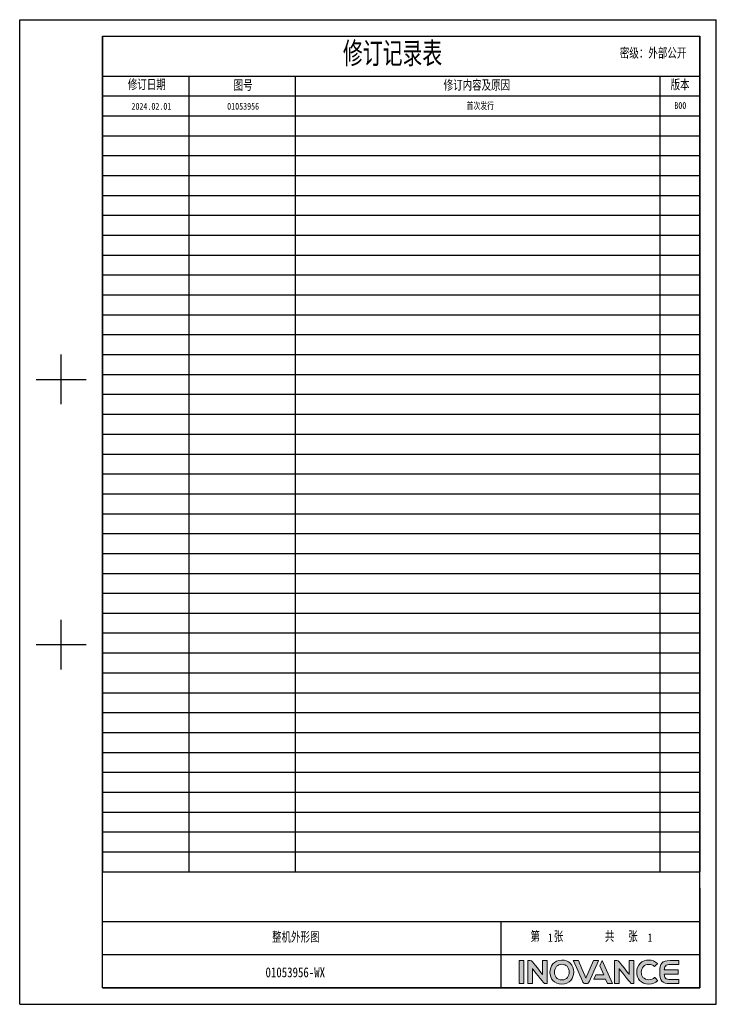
# Model space of a CAD drawing. Header units: millimetres. Extents: x -245 to 2192, y -983 to -162.
# Tile 2 of 49: x 383 to 963, y -983 to -162. Entities that reach past the tile are written whole.
import ezdxf
from ezdxf.enums import TextEntityAlignment as Align

# ---------------------------------------------------------------- set-up
doc = ezdxf.new("R2010")
doc.units = ezdxf.units.MM
doc.header["$LTSCALE"] = 30.734
doc.linetypes.add('DASHED', pattern=[0.2, 0.1, -0.1])
doc.layers.get('0').update_dxf_attribs({"linetype": 'CONTINUOUS'})
doc.layers.add('logo-蓝色', color=142, linetype='CONTINUOUS')
doc.layers.add('虚线', color=7, linetype='DASHED')
doc.styles.get("Standard").update_dxf_attribs({"font": 'txt', "width": 0.707})
doc.styles.add('仿宋体', font='STFANGSO.TTF', dxfattribs={"width": 0.8})

# ---------------------------------------------------------------- blocks, each defined once
blk = doc.blocks.new('1')
at = {"layer": 'logo-蓝色'}
h = blk.add_hatch(color=256, dxfattribs=at)
h.dxf.hatch_style = 1
edge = h.paths.add_edge_path()
edge.add_spline(control_points=[(5898.3, 153.2), (5898.3, 153.2), (5904.9, 153.2), (5904.9, 153.2), (5904.9, 153.2), (5904.9, 153.2), (5904.9, 186.6), (5904.9, 186.6), (5904.9, 186.6), (5904.9, 186.6), (5898.3, 186.6), (5898.3, 186.6), (5898.3, 186.6), (5898.3, 186.6), (5898.3, 153.2), (5898.3, 153.2)], knot_values=[0, 0, 0, 0, 0.25, 0.25, 0.25, 0.25, 0.5, 0.5, 0.5, 0.5, 0.75, 0.75, 0.75, 0.75, 1, 1, 1, 1], degree=3, periodic=1)
h = blk.add_hatch(color=256, dxfattribs=at)
h.dxf.hatch_style = 1
edge = h.paths.add_edge_path()
edge.add_spline(control_points=[(5932, 186.7), (5932, 186.7), (5932, 166.6), (5932, 166.6), (5932, 166.6), (5932, 166.6), (5917.3, 185.2), (5917.3, 185.2), (5917.3, 185.2), (5916.6, 186.1), (5915.6, 186.6), (5914.4, 186.6), (5914.4, 186.6), (5914.4, 186.6), (5910.8, 186.6), (5910.8, 186.6), (5910.8, 186.6), (5910.8, 186.6), (5910.8, 153.2), (5910.8, 153.2), (5910.8, 153.2), (5910.8, 153.2), (5917.4, 153.2), (5917.4, 153.2), (5917.4, 153.2), (5917.4, 153.2), (5917.4, 175.1), (5917.4, 175.1), (5917.4, 175.1), (5917.4, 175.1), (5934, 154.2), (5934, 154.2), (5934, 154.2), (5934.5, 153.6), (5935.2, 153.2), (5936, 153.2), (5936, 153.2), (5936, 153.2), (5938.7, 153.2), (5938.7, 153.2), (5938.7, 153.2), (5938.7, 153.2), (5938.7, 186.7), (5938.7, 186.7), (5938.7, 186.7), (5938.7, 186.7), (5932, 186.7), (5932, 186.7)], knot_values=[0, 0, 0, 0, 0.083333, 0.083333, 0.083333, 0.083333, 0.166667, 0.166667, 0.166667, 0.166667, 0.25, 0.25, 0.25, 0.25, 0.333333, 0.333333, 0.333333, 0.333333, 0.416667, 0.416667, 0.416667, 0.416667, 0.5, 0.5, 0.5, 0.5, 0.583333, 0.583333, 0.583333, 0.583333, 0.666667, 0.666667, 0.666667, 0.666667, 0.75, 0.75, 0.75, 0.75, 0.833333, 0.833333, 0.833333, 0.833333, 0.916667, 0.916667, 0.916667, 0.916667, 1, 1, 1, 1], degree=3, periodic=1)
h = blk.add_hatch(color=256, dxfattribs=at)
h.dxf.hatch_style = 1
edge = h.paths.add_edge_path(flags=16)
edge.add_spline(control_points=[(5952.6, 178.4), (5954.5, 180.3), (5957, 181.3), (5960.1, 181.3), (5960.1, 181.3), (5963.2, 181.3), (5965.7, 180.3), (5967.6, 178.4), (5967.6, 178.4), (5969.6, 176.3), (5970.8, 173.1), (5970.7, 169.7), (5970.7, 169.7), (5970.6, 164.4), (5967.8, 158.6), (5960.1, 158.6), (5960.1, 158.6), (5952.5, 158.6), (5949.6, 164.3), (5949.5, 169.7), (5949.5, 169.7), (5949.4, 173), (5950.5, 176.2), (5952.6, 178.4)], knot_values=[0, 0, 0, 0, 0.166667, 0.166667, 0.166667, 0.166667, 0.333333, 0.333333, 0.333333, 0.333333, 0.5, 0.5, 0.5, 0.5, 0.666667, 0.666667, 0.666667, 0.666667, 0.833333, 0.833333, 0.833333, 0.833333, 1, 1, 1, 1], degree=3, periodic=0)
edge = h.paths.add_edge_path()
edge.add_spline(control_points=[(5960.1, 187.3), (5948.3, 187.3), (5942.9, 178.2), (5942.9, 169.7), (5942.9, 169.7), (5942.9, 165.1), (5944.4, 160.9), (5947.1, 157.9), (5947.1, 157.9), (5950.2, 154.4), (5954.7, 152.5), (5960.1, 152.5), (5960.1, 152.5), (5965.5, 152.5), (5970, 154.4), (5973.1, 157.9), (5973.1, 157.9), (5975.7, 161), (5977.2, 165.2), (5977.3, 169.8), (5977.3, 169.8), (5977.3, 174.7), (5975.5, 179.4), (5972.3, 182.6), (5972.3, 182.6), (5969.3, 185.7), (5965, 187.3), (5960.1, 187.3)], knot_values=[0, 0, 0, 0, 0.142857, 0.142857, 0.142857, 0.142857, 0.285714, 0.285714, 0.285714, 0.285714, 0.428571, 0.428571, 0.428571, 0.428571, 0.571429, 0.571429, 0.571429, 0.571429, 0.714286, 0.714286, 0.714286, 0.714286, 0.857143, 0.857143, 0.857143, 0.857143, 1, 1, 1, 1], degree=3, periodic=0)
h = blk.add_hatch(color=256, dxfattribs=at)
h.dxf.hatch_style = 1
edge = h.paths.add_edge_path()
edge.add_spline(control_points=[(6006, 186.6), (6006, 186.6), (5995, 161.1), (5995, 161.1), (5995, 161.1), (5995, 161.1), (5984.1, 186.6), (5984.1, 186.6), (5984.1, 186.6), (5984.1, 186.6), (5976.7, 186.6), (5976.7, 186.6), (5976.7, 186.6), (5976.7, 186.6), (5990.7, 155.4), (5990.7, 155.4), (5990.7, 155.4), (5991.3, 154.1), (5992.5, 153.2), (5994, 153.2), (5994, 153.2), (5994, 153.2), (5994, 153.2), (5994, 153.2), (5994, 153.2), (5994, 153.2), (5996.1, 153.2), (5996.1, 153.2), (5996.1, 153.2), (5996.1, 153.2), (5996.1, 153.2), (5996.1, 153.2), (5996.1, 153.2), (5997.5, 153.2), (5998.8, 154.1), (5999.4, 155.4), (5999.4, 155.4), (5999.4, 155.4), (6013.4, 186.6), (6013.4, 186.6), (6013.4, 186.6), (6013.4, 186.6), (6006, 186.6), (6006, 186.6)], knot_values=[0, 0, 0, 0, 0.090909, 0.090909, 0.090909, 0.090909, 0.181818, 0.181818, 0.181818, 0.181818, 0.272727, 0.272727, 0.272727, 0.272727, 0.363636, 0.363636, 0.363636, 0.363636, 0.454545, 0.454545, 0.454545, 0.454545, 0.545455, 0.545455, 0.545455, 0.545455, 0.636364, 0.636364, 0.636364, 0.636364, 0.727273, 0.727273, 0.727273, 0.727273, 0.818182, 0.818182, 0.818182, 0.818182, 0.909091, 0.909091, 0.909091, 0.909091, 1, 1, 1, 1], degree=3, periodic=1)
h = blk.add_hatch(color=256, dxfattribs=at)
h.dxf.hatch_style = 1
edge = h.paths.add_edge_path()
edge.add_spline(control_points=[(6018.5, 186.6), (6018.5, 186.6), (6015.1, 178.9), (6015.1, 178.9), (6015.1, 178.9), (6015.1, 178.9), (6020.8, 165.7), (6020.8, 165.7), (6020.8, 165.7), (6020.8, 165.7), (6009.1, 165.7), (6009.1, 165.7), (6009.1, 165.7), (6009.1, 165.7), (6006.3, 159.5), (6006.3, 159.5), (6006.3, 159.5), (6006.3, 159.5), (6023.5, 159.5), (6023.5, 159.5), (6023.5, 159.5), (6023.5, 159.5), (6026.3, 153.2), (6026.3, 153.2), (6026.3, 153.2), (6026.3, 153.2), (6033.5, 153.2), (6033.5, 153.2), (6033.5, 153.2), (6033.5, 153.2), (6018.5, 186.6), (6018.5, 186.6)], knot_values=[0, 0, 0, 0, 0.125, 0.125, 0.125, 0.125, 0.25, 0.25, 0.25, 0.25, 0.375, 0.375, 0.375, 0.375, 0.5, 0.5, 0.5, 0.5, 0.625, 0.625, 0.625, 0.625, 0.75, 0.75, 0.75, 0.75, 0.875, 0.875, 0.875, 0.875, 1, 1, 1, 1], degree=3, periodic=1)
h = blk.add_hatch(color=256, dxfattribs=at)
h.dxf.hatch_style = 1
edge = h.paths.add_edge_path()
edge.add_spline(control_points=[(6057.5, 186.7), (6057.5, 186.7), (6057.5, 166.6), (6057.5, 166.6), (6057.5, 166.6), (6057.5, 166.6), (6042.8, 185.2), (6042.8, 185.2), (6042.8, 185.2), (6042.1, 186.1), (6041.1, 186.6), (6039.9, 186.6), (6039.9, 186.6), (6039.9, 186.6), (6036.3, 186.6), (6036.3, 186.6), (6036.3, 186.6), (6036.3, 186.6), (6036.3, 153.2), (6036.3, 153.2), (6036.3, 153.2), (6036.3, 153.2), (6042.9, 153.2), (6042.9, 153.2), (6042.9, 153.2), (6042.9, 153.2), (6042.9, 175.1), (6042.9, 175.1), (6042.9, 175.1), (6042.9, 175.1), (6059.5, 154.2), (6059.5, 154.2), (6059.5, 154.2), (6060, 153.6), (6060.7, 153.2), (6061.5, 153.2), (6061.5, 153.2), (6061.5, 153.2), (6064.1, 153.2), (6064.1, 153.2), (6064.1, 153.2), (6064.1, 153.2), (6064.1, 186.7), (6064.1, 186.7), (6064.1, 186.7), (6064.1, 186.7), (6057.5, 186.7), (6057.5, 186.7)], knot_values=[0, 0, 0, 0, 0.083333, 0.083333, 0.083333, 0.083333, 0.166667, 0.166667, 0.166667, 0.166667, 0.25, 0.25, 0.25, 0.25, 0.333333, 0.333333, 0.333333, 0.333333, 0.416667, 0.416667, 0.416667, 0.416667, 0.5, 0.5, 0.5, 0.5, 0.583333, 0.583333, 0.583333, 0.583333, 0.666667, 0.666667, 0.666667, 0.666667, 0.75, 0.75, 0.75, 0.75, 0.833333, 0.833333, 0.833333, 0.833333, 0.916667, 0.916667, 0.916667, 0.916667, 1, 1, 1, 1], degree=3, periodic=1)
h = blk.add_hatch(color=256, dxfattribs=at)
h.dxf.hatch_style = 1
edge = h.paths.add_edge_path()
edge.add_spline(control_points=[(6094.3, 162.1), (6092.3, 160), (6089.2, 158.8), (6086.2, 158.8), (6086.2, 158.8), (6078, 158.8), (6075.1, 164.4), (6075, 169.8), (6075, 169.8), (6075, 172.9), (6076.1, 175.9), (6078.2, 178), (6078.2, 178), (6080.1, 179.9), (6082.9, 181), (6086.2, 181), (6086.2, 181), (6089.2, 181), (6092, 179.9), (6094, 177.9), (6094, 177.9), (6094, 177.9), (6094.1, 177.8), (6094.1, 177.8), (6094.1, 177.8), (6094.1, 177.8), (6098.6, 182.1), (6098.6, 182.1), (6098.6, 182.1), (6098.6, 182.1), (6098.4, 182.2), (6098.4, 182.2), (6098.4, 182.2), (6095.1, 185.6), (6090.8, 187.3), (6086.2, 187.3), (6086.2, 187.3), (6081, 187.3), (6076.6, 185.7), (6073.4, 182.5), (6073.4, 182.5), (6070.3, 179.3), (6068.5, 174.7), (6068.5, 169.7), (6068.5, 169.7), (6068.5, 165.1), (6070, 160.9), (6072.7, 157.9), (6072.7, 157.9), (6075.8, 154.4), (6080.5, 152.5), (6086.2, 152.5), (6086.2, 152.5), (6091.2, 152.5), (6095.6, 154.2), (6098.9, 157.5), (6098.9, 157.5), (6098.9, 157.5), (6099, 157.6), (6099, 157.6), (6099, 157.6), (6099, 157.6), (6094.5, 162.2), (6094.5, 162.2), (6094.5, 162.2), (6094.5, 162.2), (6094.3, 162.1), (6094.3, 162.1)], knot_values=[0, 0, 0, 0, 0.058824, 0.058824, 0.058824, 0.058824, 0.117647, 0.117647, 0.117647, 0.117647, 0.176471, 0.176471, 0.176471, 0.176471, 0.235294, 0.235294, 0.235294, 0.235294, 0.294118, 0.294118, 0.294118, 0.294118, 0.352941, 0.352941, 0.352941, 0.352941, 0.411765, 0.411765, 0.411765, 0.411765, 0.470588, 0.470588, 0.470588, 0.470588, 0.529412, 0.529412, 0.529412, 0.529412, 0.588235, 0.588235, 0.588235, 0.588235, 0.647059, 0.647059, 0.647059, 0.647059, 0.705882, 0.705882, 0.705882, 0.705882, 0.764706, 0.764706, 0.764706, 0.764706, 0.823529, 0.823529, 0.823529, 0.823529, 0.882353, 0.882353, 0.882353, 0.882353, 0.941176, 0.941176, 0.941176, 0.941176, 1, 1, 1, 1], degree=3, periodic=0)
h = blk.add_hatch(color=256, dxfattribs=at)
h.dxf.hatch_style = 1
edge = h.paths.add_edge_path()
edge.add_spline(control_points=[(6116.9, 180.8), (6116.9, 180.8), (6129.4, 180.8), (6129.4, 180.8), (6129.4, 180.8), (6129.4, 180.8), (6129.4, 186.6), (6129.4, 186.6), (6129.4, 186.6), (6129.4, 186.6), (6116.7, 186.6), (6116.7, 186.6), (6116.7, 186.6), (6105.1, 186.6), (6101.9, 182.2), (6101.9, 170.3), (6101.9, 170.3), (6101.9, 170.3), (6101.9, 169.9), (6101.9, 169.9), (6101.9, 169.9), (6101.9, 169.9), (6101.9, 169.9), (6101.9, 169.9), (6101.9, 169.9), (6101.9, 169.9), (6101.9, 169.9), (6101.9, 169.9), (6101.9, 169.9), (6101.9, 169.9), (6101.9, 169.9), (6101.9, 169.9), (6101.9, 169.9), (6101.9, 169.9), (6101.9, 169.5), (6101.9, 169.5), (6101.9, 169.5), (6101.9, 157.7), (6105.1, 153.2), (6116.7, 153.2), (6116.7, 153.2), (6116.7, 153.2), (6129.4, 153.2), (6129.4, 153.2), (6129.4, 153.2), (6129.4, 153.2), (6129.4, 159), (6129.4, 159), (6129.4, 159), (6129.4, 159), (6116.9, 159), (6116.9, 159), (6116.9, 159), (6113.8, 159), (6111.5, 159.6), (6110.1, 161.2), (6110.1, 161.2), (6109, 162.5), (6108.5, 164.5), (6108.3, 166.8), (6108.3, 166.8), (6108.3, 166.8), (6128.3, 166.8), (6128.3, 166.8), (6128.3, 166.8), (6128.3, 166.8), (6128.3, 169.9), (6128.3, 169.9), (6128.3, 169.9), (6128.3, 169.9), (6128.3, 173), (6128.3, 173), (6128.3, 173), (6128.3, 173), (6108.3, 173), (6108.3, 173), (6108.3, 173), (6108.5, 175.4), (6109, 177.4), (6110.1, 178.7), (6110.1, 178.7), (6111.5, 180.3), (6113.8, 180.8), (6116.9, 180.8)], knot_values=[0, 0, 0, 0, 0.047619, 0.047619, 0.047619, 0.047619, 0.095238, 0.095238, 0.095238, 0.095238, 0.142857, 0.142857, 0.142857, 0.142857, 0.190476, 0.190476, 0.190476, 0.190476, 0.238095, 0.238095, 0.238095, 0.238095, 0.285714, 0.285714, 0.285714, 0.285714, 0.333333, 0.333333, 0.333333, 0.333333, 0.380952, 0.380952, 0.380952, 0.380952, 0.428571, 0.428571, 0.428571, 0.428571, 0.47619, 0.47619, 0.47619, 0.47619, 0.52381, 0.52381, 0.52381, 0.52381, 0.571429, 0.571429, 0.571429, 0.571429, 0.619048, 0.619048, 0.619048, 0.619048, 0.666667, 0.666667, 0.666667, 0.666667, 0.714286, 0.714286, 0.714286, 0.714286, 0.761905, 0.761905, 0.761905, 0.761905, 0.809524, 0.809524, 0.809524, 0.809524, 0.857143, 0.857143, 0.857143, 0.857143, 0.904762, 0.904762, 0.904762, 0.904762, 0.952381, 0.952381, 0.952381, 0.952381, 1, 1, 1, 1], degree=3, periodic=0)
for p, q in [((5175.4, 1549.2), (6183.7, 1549.2)), ((5175.4, 123.2), (5175.4, 1549.2)), ((6183.7, 123.2), (6183.7, 1549.2)), ((5295.4, 1525.2), (6159.6, 1525.2)), ((5295.4, 147.2), (5295.4, 1525.2)), ((5295.4, 1525.2), (5295.4, 315.3)), ((5295.4, 1525.2), (6159.6, 1525.2)), ((6159.6, 147.2), (6159.6, 1525.2)), ((6159.6, 1525.2), (6159.6, 315.3)), ((5295.4, 1467.6), (6159.6, 1467.6)), ((5295.4, 1438.8), (6159.6, 1438.8)), ((5235.4, 992.3), (5235.4, 1064.3)), ((5199.4, 1028.3), (5271.4, 1028.3)), ((5235.4, 608.2), (5235.4, 680.2)), ((5199.4, 644.2), (5271.4, 644.2)), ((6159.6, 291.3), (6159.6, 147.2)), ((5871.6, 195.2), (6159.6, 195.2)), ((5295.4, 147.2), (6159.6, 147.2)), ((5295.4, 147.2), (6159.6, 147.2)), ((5175.4, 123.2), (6183.7, 123.2))]:
    blk.add_line(p, q)
at = {"color": 2}
for p, q in [((5420.2, 1467.6), (5420.2, 315.3)), ((5573.9, 1467.6), (5573.9, 315.3)), ((6102, 1467.6), (6102, 315.3)), ((5295.4, 1410), (6159.6, 1410)), ((5295.4, 1381.2), (6159.6, 1381.2)), ((5295.4, 1352.4), (6159.6, 1352.4)), ((5295.4, 1323.6), (6159.6, 1323.6)), ((5295.4, 1294.8), (6159.6, 1294.8)), ((5295.4, 1265.9), (6159.6, 1265.9)), ((5295.4, 1237.1), (6159.6, 1237.1)), ((5295.4, 1208.3), (6159.6, 1208.3)), ((5295.4, 1179.5), (6159.6, 1179.5)), ((5295.4, 1150.7), (6159.6, 1150.7)), ((5295.4, 1121.9), (6159.6, 1121.9)), ((5295.4, 1093.1), (6159.6, 1093.1)), ((5295.4, 1064.3), (6159.6, 1064.3)), ((5295.4, 1035.5), (6159.6, 1035.5)), ((5295.4, 1006.7), (6159.6, 1006.7)), ((5295.4, 977.9), (6159.6, 977.9)), ((5295.4, 949.1), (6159.6, 949.1)), ((5295.4, 920.2), (6159.6, 920.2)), ((5295.4, 891.4), (6159.6, 891.4)), ((5295.4, 862.6), (6159.6, 862.6)), ((5295.4, 833.8), (6159.6, 833.8)), ((5295.4, 805), (6159.6, 805)), ((5295.4, 776.2), (6159.6, 776.2)), ((5295.4, 747.4), (6159.6, 747.4)), ((5295.4, 718.6), (6159.6, 718.6)), ((5295.4, 689.8), (6159.6, 689.8)), ((5295.4, 661), (6159.6, 661)), ((5295.4, 632.2), (6159.6, 632.2)), ((5295.4, 603.4), (6159.6, 603.4)), ((5295.4, 574.5), (6159.6, 574.5)), ((5295.4, 545.7), (6159.6, 545.7)), ((5295.4, 516.9), (6159.6, 516.9)), ((5295.4, 488.1), (6159.6, 488.1)), ((5295.4, 459.3), (6159.6, 459.3)), ((5295.4, 430.5), (6159.6, 430.5)), ((5295.4, 401.7), (6159.6, 401.7)), ((5295.4, 372.9), (6159.6, 372.9)), ((5295.4, 344.1), (6159.6, 344.1)), ((5295.4, 315.3), (6159.6, 315.3))]:
    blk.add_line(p, q, dxfattribs=at)
at = {"color": 2, "linetype": 'Continuous'}
for p, q in [((5295.4, 243.3), (6159.6, 243.3)), ((5295.4, 195.2), (5871.6, 195.2)), ((5583.5, 147.2), (5669.9, 147.2)), ((5669.9, 147.2), (5871.6, 147.2)), ((5943.6, 147.2), (6159.6, 147.2))]:
    blk.add_line(p, q, dxfattribs=at)
at = {"linetype": 'Continuous'}
for p, q in [((5871.6, 243.3), (5871.6, 195.2)), ((5871.6, 195.2), (5871.6, 147.2))]:
    blk.add_line(p, q, dxfattribs=at)
at = {"color": 7, "linetype": 'Continuous'}
blk.add_line((6159.6, 147.2), (5295.4, 147.2), dxfattribs=at)
at = {"layer": 'logo-蓝色', "lineweight": 9}
for points, knots in [([(5904.9, 186.6), (5904.9, 186.6), (5904.9, 186.6), (5898.3, 186.6), (5898.3, 186.6)], [0.5, 0.5, 0.5, 0.5, 0.5, 0.75, 0.75, 0.75, 0.75]), ([(5898.3, 186.6), (5898.3, 186.6), (5898.3, 186.6), (5898.3, 153.2), (5898.3, 153.2)], [0.75, 0.75, 0.75, 0.75, 0.75, 1, 1, 1, 1]), ([(5904.9, 153.2), (5904.9, 153.2), (5904.9, 153.2), (5904.9, 186.6), (5904.9, 186.6)], [0.25, 0.25, 0.25, 0.25, 0.25, 0.5, 0.5, 0.5, 0.5]), ([(5914.4, 186.6), (5914.4, 186.6), (5914.4, 186.6), (5910.8, 186.6), (5910.8, 186.6)], [0.25, 0.25, 0.25, 0.25, 0.25000001, 0.33333333, 0.33333333, 0.33333333, 0.33333333]), ([(5910.8, 186.6), (5910.8, 186.6), (5910.8, 186.6), (5910.8, 153.2), (5910.8, 153.2)], [0.33333333, 0.33333333, 0.33333333, 0.33333333, 0.33333334, 0.41666667, 0.41666667, 0.41666667, 0.41666667]), ([(5917.3, 185.2), (5917.3, 185.2), (5916.6, 186.1), (5915.6, 186.6), (5914.4, 186.6)], [0.16666667, 0.16666667, 0.16666667, 0.16666667, 0.16666668, 0.25, 0.25, 0.25, 0.25]), ([(5938.7, 186.7), (5938.7, 186.7), (5938.7, 186.7), (5932, 186.7), (5932, 186.7)], [0.91666667, 0.91666667, 0.91666667, 0.91666667, 0.91666668, 1, 1, 1, 1]), ([(5938.7, 153.2), (5938.7, 153.2), (5938.7, 153.2), (5938.7, 186.7), (5938.7, 186.7)], [0.83333333, 0.83333333, 0.83333333, 0.83333333, 0.83333334, 0.91666667, 0.91666667, 0.91666667, 0.91666667]), ([(5972.3, 182.6), (5972.3, 182.6), (5969.3, 185.7), (5965, 187.3), (5960.1, 187.3)], [0.8571429, 0.8571429, 0.8571429, 0.8571429, 0.8571429, 1, 1, 1, 1]), ([(5984.1, 186.6), (5984.1, 186.6), (5984.1, 186.6), (5976.7, 186.6), (5976.7, 186.6)], [0.18181818, 0.18181818, 0.18181818, 0.18181818, 0.18181819, 0.27272727, 0.27272727, 0.27272727, 0.27272727]), ([(5976.7, 186.6), (5976.7, 186.6), (5976.7, 186.6), (5990.7, 155.4), (5990.7, 155.4)], [0.27272727, 0.27272727, 0.27272727, 0.27272727, 0.27272728, 0.36363636, 0.36363636, 0.36363636, 0.36363636]), ([(5995, 161.1), (5995, 161.1), (5995, 161.1), (5984.1, 186.6), (5984.1, 186.6)], [0.09090909, 0.09090909, 0.09090909, 0.09090909, 0.0909091, 0.18181818, 0.18181818, 0.18181818, 0.18181818]), ([(5999.4, 155.4), (5999.4, 155.4), (5999.4, 155.4), (6013.4, 186.6), (6013.4, 186.6)], [0.81818182, 0.81818182, 0.81818182, 0.81818182, 0.81818183, 0.90909091, 0.90909091, 0.90909091, 0.90909091]), ([(6013.4, 186.6), (6013.4, 186.6), (6013.4, 186.6), (6006, 186.6), (6006, 186.6)], [0.90909091, 0.90909091, 0.90909091, 0.90909091, 0.90909092, 1, 1, 1, 1]), ([(6033.5, 153.2), (6033.5, 153.2), (6033.5, 153.2), (6018.5, 186.6), (6018.5, 186.6)], [0.875, 0.875, 0.875, 0.875, 0.875, 1, 1, 1, 1]), ([(6039.9, 186.6), (6039.9, 186.6), (6039.9, 186.6), (6036.3, 186.6), (6036.3, 186.6)], [0.25, 0.25, 0.25, 0.25, 0.25000001, 0.33333333, 0.33333333, 0.33333333, 0.33333333]), ([(6036.3, 186.6), (6036.3, 186.6), (6036.3, 186.6), (6036.3, 153.2), (6036.3, 153.2)], [0.33333333, 0.33333333, 0.33333333, 0.33333333, 0.33333334, 0.41666667, 0.41666667, 0.41666667, 0.41666667]), ([(6042.8, 185.2), (6042.8, 185.2), (6042.1, 186.1), (6041.1, 186.6), (6039.9, 186.6)], [0.16666667, 0.16666667, 0.16666667, 0.16666667, 0.16666668, 0.25, 0.25, 0.25, 0.25]), ([(6064.1, 186.7), (6064.1, 186.7), (6064.1, 186.7), (6057.5, 186.7), (6057.5, 186.7)], [0.91666667, 0.91666667, 0.91666667, 0.91666667, 0.91666668, 1, 1, 1, 1]), ([(6064.1, 153.2), (6064.1, 153.2), (6064.1, 153.2), (6064.1, 186.7), (6064.1, 186.7)], [0.83333333, 0.83333333, 0.83333333, 0.83333333, 0.83333334, 0.91666667, 0.91666667, 0.91666667, 0.91666667]), ([(6098.4, 182.2), (6098.4, 182.2), (6095.1, 185.6), (6090.8, 187.3), (6086.2, 187.3), (6086.2, 187.3), (6081, 187.3), (6076.6, 185.7), (6073.4, 182.5)], [0.4705882, 0.4705882, 0.4705882, 0.4705882, 0.4705882, 0.5294118, 0.5294118, 0.5294118, 0.5294118, 0.5882353, 0.5882353, 0.5882353, 0.5882353]), ([(6116.7, 186.6), (6116.7, 186.6), (6105.1, 186.6), (6101.9, 182.2), (6101.9, 170.3)], [0.14285714, 0.14285714, 0.14285714, 0.14285714, 0.14285715, 0.19047619, 0.19047619, 0.19047619, 0.19047619]), ([(6129.4, 186.6), (6129.4, 186.6), (6129.4, 186.6), (6116.7, 186.6), (6116.7, 186.6)], [0.0952381, 0.0952381, 0.0952381, 0.0952381, 0.09523811, 0.14285714, 0.14285714, 0.14285714, 0.14285714]), ([(6129.4, 180.8), (6129.4, 180.8), (6129.4, 180.8), (6129.4, 186.6), (6129.4, 186.6)], [0.04761905, 0.04761905, 0.04761905, 0.04761905, 0.04761906, 0.0952381, 0.0952381, 0.0952381, 0.0952381]), ([(5932, 166.6), (5932, 166.6), (5932, 166.6), (5917.3, 185.2), (5917.3, 185.2)], [0.08333333, 0.08333333, 0.08333333, 0.08333333, 0.08333334, 0.16666667, 0.16666667, 0.16666667, 0.16666667]), ([(5917.4, 153.2), (5917.4, 153.2), (5917.4, 153.2), (5917.4, 175.1), (5917.4, 175.1)], [0.5, 0.5, 0.5, 0.5, 0.50000001, 0.58333333, 0.58333333, 0.58333333, 0.58333333]), ([(5917.4, 175.1), (5917.4, 175.1), (5917.4, 175.1), (5934, 154.2), (5934, 154.2)], [0.58333333, 0.58333333, 0.58333333, 0.58333333, 0.58333334, 0.66666667, 0.66666667, 0.66666667, 0.66666667]), ([(5949.5, 169.7), (5949.5, 169.7), (5949.4, 173), (5950.5, 176.2), (5952.6, 178.4)], [0.8333333, 0.8333333, 0.8333333, 0.8333333, 0.8333333, 1, 1, 1, 1]), ([(5960.1, 181.3), (5960.1, 181.3), (5963.2, 181.3), (5965.7, 180.3), (5967.6, 178.4)], [0.1666667, 0.1666667, 0.1666667, 0.1666667, 0.1666667, 0.3333333, 0.3333333, 0.3333333, 0.3333333]), ([(5967.6, 178.4), (5967.6, 178.4), (5969.6, 176.3), (5970.8, 173.1), (5970.7, 169.7)], [0.3333333, 0.3333333, 0.3333333, 0.3333333, 0.3333333, 0.5, 0.5, 0.5, 0.5]), ([(5977.3, 169.8), (5977.3, 169.8), (5977.3, 174.7), (5975.5, 179.4), (5972.3, 182.6)], [0.7142857, 0.7142857, 0.7142857, 0.7142857, 0.7142857, 0.8571429, 0.8571429, 0.8571429, 0.8571429]), ([(6015.1, 178.9), (6015.1, 178.9), (6015.1, 178.9), (6020.8, 165.7), (6020.8, 165.7)], [0.125, 0.125, 0.125, 0.125, 0.125, 0.25, 0.25, 0.25, 0.25]), ([(6057.5, 166.6), (6057.5, 166.6), (6057.5, 166.6), (6042.8, 185.2), (6042.8, 185.2)], [0.08333333, 0.08333333, 0.08333333, 0.08333333, 0.08333334, 0.16666667, 0.16666667, 0.16666667, 0.16666667]), ([(6042.9, 153.2), (6042.9, 153.2), (6042.9, 153.2), (6042.9, 175.1), (6042.9, 175.1)], [0.5, 0.5, 0.5, 0.5, 0.50000001, 0.58333333, 0.58333333, 0.58333333, 0.58333333]), ([(6042.9, 175.1), (6042.9, 175.1), (6042.9, 175.1), (6059.5, 154.2), (6059.5, 154.2)], [0.58333333, 0.58333333, 0.58333333, 0.58333333, 0.58333334, 0.66666667, 0.66666667, 0.66666667, 0.66666667]), ([(6073.4, 182.5), (6073.4, 182.5), (6070.3, 179.3), (6068.5, 174.7), (6068.5, 169.7)], [0.58823529, 0.58823529, 0.58823529, 0.58823529, 0.5882353, 0.64705882, 0.64705882, 0.64705882, 0.64705882]), ([(6075, 169.8), (6075, 169.8), (6075, 172.9), (6076.1, 175.9), (6078.2, 178)], [0.11764706, 0.11764706, 0.11764706, 0.11764706, 0.11764707, 0.17647059, 0.17647059, 0.17647059, 0.17647059]), ([(6078.2, 178), (6078.2, 178), (6080.1, 179.9), (6082.9, 181), (6086.2, 181)], [0.17647059, 0.17647059, 0.17647059, 0.17647059, 0.1764706, 0.23529412, 0.23529412, 0.23529412, 0.23529412]), ([(6086.2, 181), (6086.2, 181), (6089.2, 181), (6092, 179.9), (6094, 177.9)], [0.23529412, 0.23529412, 0.23529412, 0.23529412, 0.23529413, 0.29411765, 0.29411765, 0.29411765, 0.29411765]), ([(6094, 177.9), (6094, 177.9), (6094, 177.9), (6094.1, 177.8), (6094.1, 177.8)], [0.29411765, 0.29411765, 0.29411765, 0.29411765, 0.29411766, 0.35294118, 0.35294118, 0.35294118, 0.35294118]), ([(6094.1, 177.8), (6094.1, 177.8), (6094.1, 177.8), (6098.6, 182.1), (6098.6, 182.1)], [0.35294118, 0.35294118, 0.35294118, 0.35294118, 0.35294119, 0.41176471, 0.41176471, 0.41176471, 0.41176471]), ([(6098.6, 182.1), (6098.6, 182.1), (6098.6, 182.1), (6098.4, 182.2), (6098.4, 182.2)], [0.41176471, 0.41176471, 0.41176471, 0.41176471, 0.41176472, 0.47058824, 0.47058824, 0.47058824, 0.47058824]), ([(6108.3, 173), (6108.3, 173), (6108.5, 175.4), (6109, 177.4), (6110.1, 178.7)], [0.9047619, 0.9047619, 0.9047619, 0.9047619, 0.90476191, 0.95238095, 0.95238095, 0.95238095, 0.95238095]), ([(6128.3, 173), (6128.3, 173), (6128.3, 173), (6108.3, 173), (6108.3, 173)], [0.85714286, 0.85714286, 0.85714286, 0.85714286, 0.85714287, 0.9047619, 0.9047619, 0.9047619, 0.9047619]), ([(6110.1, 178.7), (6110.1, 178.7), (6111.5, 180.3), (6113.8, 180.8), (6116.9, 180.8)], [0.95238095, 0.95238095, 0.95238095, 0.95238095, 0.95238096, 1, 1, 1, 1]), ([(6128.3, 169.9), (6128.3, 169.9), (6128.3, 169.9), (6128.3, 173), (6128.3, 173)], [0.80952381, 0.80952381, 0.80952381, 0.80952381, 0.80952382, 0.85714286, 0.85714286, 0.85714286, 0.85714286]), ([(5942.9, 169.7), (5942.9, 169.7), (5942.9, 165.1), (5944.4, 160.9), (5947.1, 157.9)], [0.1428571, 0.1428571, 0.1428571, 0.1428571, 0.1428572, 0.2857143, 0.2857143, 0.2857143, 0.2857143]), ([(5947.1, 157.9), (5947.1, 157.9), (5950.2, 154.4), (5954.7, 152.5), (5960.1, 152.5)], [0.2857143, 0.2857143, 0.2857143, 0.2857143, 0.2857143, 0.4285714, 0.4285714, 0.4285714, 0.4285714]), ([(5970.7, 169.7), (5970.7, 169.7), (5970.6, 164.4), (5967.8, 158.6), (5960.1, 158.6), (5960.1, 158.6), (5952.5, 158.6), (5949.6, 164.3), (5949.5, 169.7)], [0.5, 0.5, 0.5, 0.5, 0.5, 0.6666667, 0.6666667, 0.6666667, 0.6666667, 0.8333333, 0.8333333, 0.8333333, 0.8333333]), ([(5960.1, 152.5), (5960.1, 152.5), (5965.5, 152.5), (5970, 154.4), (5973.1, 157.9)], [0.4285714, 0.4285714, 0.4285714, 0.4285714, 0.4285714, 0.5714286, 0.5714286, 0.5714286, 0.5714286]), ([(5973.1, 157.9), (5973.1, 157.9), (5975.7, 161), (5977.2, 165.2), (5977.3, 169.8)], [0.5714286, 0.5714286, 0.5714286, 0.5714286, 0.5714286, 0.7142857, 0.7142857, 0.7142857, 0.7142857]), ([(6009.1, 165.7), (6009.1, 165.7), (6009.1, 165.7), (6006.3, 159.5), (6006.3, 159.5)], [0.375, 0.375, 0.375, 0.375, 0.375, 0.5, 0.5, 0.5, 0.5]), ([(6006.3, 159.5), (6006.3, 159.5), (6006.3, 159.5), (6023.5, 159.5), (6023.5, 159.5)], [0.5, 0.5, 0.5, 0.5, 0.5, 0.625, 0.625, 0.625, 0.625]), ([(6020.8, 165.7), (6020.8, 165.7), (6020.8, 165.7), (6009.1, 165.7), (6009.1, 165.7)], [0.25, 0.25, 0.25, 0.25, 0.25, 0.375, 0.375, 0.375, 0.375]), ([(6023.5, 159.5), (6023.5, 159.5), (6023.5, 159.5), (6026.3, 153.2), (6026.3, 153.2)], [0.625, 0.625, 0.625, 0.625, 0.625, 0.75, 0.75, 0.75, 0.75]), ([(6068.5, 169.7), (6068.5, 169.7), (6068.5, 165.1), (6070, 160.9), (6072.7, 157.9)], [0.64705882, 0.64705882, 0.64705882, 0.64705882, 0.64705883, 0.70588235, 0.70588235, 0.70588235, 0.70588235]), ([(6072.7, 157.9), (6072.7, 157.9), (6075.8, 154.4), (6080.5, 152.5), (6086.2, 152.5), (6086.2, 152.5), (6091.2, 152.5), (6095.6, 154.2), (6098.9, 157.5)], [0.7058824, 0.7058824, 0.7058824, 0.7058824, 0.7058824, 0.7647059, 0.7647059, 0.7647059, 0.7647059, 0.8235294, 0.8235294, 0.8235294, 0.8235294]), ([(6094.3, 162.1), (6092.3, 160), (6089.2, 158.8), (6086.2, 158.8), (6086.2, 158.8), (6078, 158.8), (6075.1, 164.4), (6075, 169.8)], [0, 0, 0, 0, 0.0588235, 0.0588235, 0.0588235, 0.0588235, 0.1176471, 0.1176471, 0.1176471, 0.1176471]), ([(6094.5, 162.2), (6094.5, 162.2), (6094.5, 162.2), (6094.3, 162.1), (6094.3, 162.1)], [0.94117647, 0.94117647, 0.94117647, 0.94117647, 0.94117648, 1, 1, 1, 1]), ([(6099, 157.6), (6099, 157.6), (6099, 157.6), (6094.5, 162.2), (6094.5, 162.2)], [0.88235294, 0.88235294, 0.88235294, 0.88235294, 0.88235295, 0.94117647, 0.94117647, 0.94117647, 0.94117647]), ([(6098.9, 157.5), (6098.9, 157.5), (6098.9, 157.5), (6099, 157.6), (6099, 157.6)], [0.82352941, 0.82352941, 0.82352941, 0.82352941, 0.82352942, 0.88235294, 0.88235294, 0.88235294, 0.88235294]), ([(6101.9, 170.3), (6101.9, 170.3), (6101.9, 170.3), (6101.9, 169.9), (6101.9, 169.9)], [0.19047619, 0.19047619, 0.19047619, 0.19047619, 0.1904762, 0.23809524, 0.23809524, 0.23809524, 0.23809524]), ([(6101.9, 169.9), (6101.9, 169.9), (6101.9, 169.9), (6101.9, 169.9), (6101.9, 169.9)], [0.23809524, 0.23809524, 0.23809524, 0.23809524, 0.23809525, 0.28571429, 0.28571429, 0.28571429, 0.28571429]), ([(6101.9, 169.9), (6101.9, 169.9), (6101.9, 169.9), (6101.9, 169.9), (6101.9, 169.9)], [0.28571429, 0.28571429, 0.28571429, 0.28571429, 0.2857143, 0.33333333, 0.33333333, 0.33333333, 0.33333333]), ([(6101.9, 169.9), (6101.9, 169.9), (6101.9, 169.9), (6101.9, 169.9), (6101.9, 169.9)], [0.33333333, 0.33333333, 0.33333333, 0.33333333, 0.33333334, 0.38095238, 0.38095238, 0.38095238, 0.38095238]), ([(6101.9, 169.9), (6101.9, 169.9), (6101.9, 169.9), (6101.9, 169.5), (6101.9, 169.5)], [0.38095238, 0.38095238, 0.38095238, 0.38095238, 0.38095239, 0.42857143, 0.42857143, 0.42857143, 0.42857143]), ([(6101.9, 169.5), (6101.9, 169.5), (6101.9, 157.7), (6105.1, 153.2), (6116.7, 153.2)], [0.42857143, 0.42857143, 0.42857143, 0.42857143, 0.42857144, 0.47619048, 0.47619048, 0.47619048, 0.47619048]), ([(6110.1, 161.2), (6110.1, 161.2), (6109, 162.5), (6108.5, 164.5), (6108.3, 166.8)], [0.66666667, 0.66666667, 0.66666667, 0.66666667, 0.66666668, 0.71428571, 0.71428571, 0.71428571, 0.71428571]), ([(6108.3, 166.8), (6108.3, 166.8), (6108.3, 166.8), (6128.3, 166.8), (6128.3, 166.8)], [0.71428571, 0.71428571, 0.71428571, 0.71428571, 0.71428572, 0.76190476, 0.76190476, 0.76190476, 0.76190476]), ([(6129.4, 159), (6129.4, 159), (6129.4, 159), (6116.9, 159), (6116.9, 159), (6116.9, 159), (6113.8, 159), (6111.5, 159.6), (6110.1, 161.2)], [0.57142857, 0.57142857, 0.57142857, 0.57142857, 0.57142858, 0.61904762, 0.61904762, 0.61904762, 0.61904763, 0.66666667, 0.66666667, 0.66666667, 0.66666667]), ([(6128.3, 166.8), (6128.3, 166.8), (6128.3, 166.8), (6128.3, 169.9), (6128.3, 169.9)], [0.76190476, 0.76190476, 0.76190476, 0.76190476, 0.76190477, 0.80952381, 0.80952381, 0.80952381, 0.80952381]), ([(6129.4, 153.2), (6129.4, 153.2), (6129.4, 153.2), (6129.4, 159), (6129.4, 159)], [0.52380952, 0.52380952, 0.52380952, 0.52380952, 0.52380953, 0.57142857, 0.57142857, 0.57142857, 0.57142857]), ([(5910.8, 153.2), (5910.8, 153.2), (5910.8, 153.2), (5917.4, 153.2), (5917.4, 153.2)], [0.41666667, 0.41666667, 0.41666667, 0.41666667, 0.41666668, 0.5, 0.5, 0.5, 0.5]), ([(5934, 154.2), (5934, 154.2), (5934.5, 153.6), (5935.2, 153.2), (5936, 153.2)], [0.66666667, 0.66666667, 0.66666667, 0.66666667, 0.66666668, 0.75, 0.75, 0.75, 0.75]), ([(5936, 153.2), (5936, 153.2), (5936, 153.2), (5938.7, 153.2), (5938.7, 153.2)], [0.75, 0.75, 0.75, 0.75, 0.75000001, 0.83333333, 0.83333333, 0.83333333, 0.83333333]), ([(5990.7, 155.4), (5990.7, 155.4), (5991.3, 154.1), (5992.5, 153.2), (5994, 153.2)], [0.36363636, 0.36363636, 0.36363636, 0.36363636, 0.36363637, 0.45454545, 0.45454545, 0.45454545, 0.45454545]), ([(5994, 153.2), (5994, 153.2), (5994, 153.2), (5994, 153.2), (5994, 153.2)], [0.45454545, 0.45454545, 0.45454545, 0.45454545, 0.45454546, 0.54545455, 0.54545455, 0.54545455, 0.54545455]), ([(5994, 153.2), (5994, 153.2), (5994, 153.2), (5996.1, 153.2), (5996.1, 153.2)], [0.54545455, 0.54545455, 0.54545455, 0.54545455, 0.54545456, 0.63636364, 0.63636364, 0.63636364, 0.63636364]), ([(5996.1, 153.2), (5996.1, 153.2), (5997.5, 153.2), (5998.8, 154.1), (5999.4, 155.4)], [0.72727273, 0.72727273, 0.72727273, 0.72727273, 0.72727274, 0.81818182, 0.81818182, 0.81818182, 0.81818182]), ([(5996.1, 153.2), (5996.1, 153.2), (5996.1, 153.2), (5996.1, 153.2), (5996.1, 153.2)], [0.63636364, 0.63636364, 0.63636364, 0.63636364, 0.63636365, 0.72727273, 0.72727273, 0.72727273, 0.72727273]), ([(6026.3, 153.2), (6026.3, 153.2), (6026.3, 153.2), (6033.5, 153.2), (6033.5, 153.2)], [0.75, 0.75, 0.75, 0.75, 0.75, 0.875, 0.875, 0.875, 0.875]), ([(6036.3, 153.2), (6036.3, 153.2), (6036.3, 153.2), (6042.9, 153.2), (6042.9, 153.2)], [0.41666667, 0.41666667, 0.41666667, 0.41666667, 0.41666668, 0.5, 0.5, 0.5, 0.5]), ([(6059.5, 154.2), (6059.5, 154.2), (6060, 153.6), (6060.7, 153.2), (6061.5, 153.2)], [0.66666667, 0.66666667, 0.66666667, 0.66666667, 0.66666668, 0.75, 0.75, 0.75, 0.75]), ([(6061.5, 153.2), (6061.5, 153.2), (6061.5, 153.2), (6064.1, 153.2), (6064.1, 153.2)], [0.75, 0.75, 0.75, 0.75, 0.75000001, 0.83333333, 0.83333333, 0.83333333, 0.83333333]), ([(6116.7, 153.2), (6116.7, 153.2), (6116.7, 153.2), (6129.4, 153.2), (6129.4, 153.2)], [0.47619048, 0.47619048, 0.47619048, 0.47619048, 0.47619049, 0.52380952, 0.52380952, 0.52380952, 0.52380952])]:
    blk.add_open_spline(points, degree=3, knots=knots, dxfattribs=at)
for points in [[(5932, 186.7), (5932, 186.7), (5932, 166.6), (5932, 166.6)], [(5960.1, 187.3), (5948.3, 187.3), (5942.9, 178.2), (5942.9, 169.7)], [(6006, 186.6), (6006, 186.6), (5995, 161.1), (5995, 161.1)], [(6018.5, 186.6), (6018.5, 186.6), (6015.1, 178.9), (6015.1, 178.9)], [(6057.5, 186.7), (6057.5, 186.7), (6057.5, 166.6), (6057.5, 166.6)], [(5952.6, 178.4), (5954.5, 180.3), (5957, 181.3), (5960.1, 181.3)], [(6116.9, 180.8), (6116.9, 180.8), (6129.4, 180.8), (6129.4, 180.8)], [(5898.3, 153.2), (5898.3, 153.2), (5904.9, 153.2), (5904.9, 153.2)]]:
    blk.add_open_spline(points, degree=3, dxfattribs=at)
at = {"linetype": 'Continuous', "lineweight": 0, "ltscale": 0.3, "style": '仿宋体', "width": 0.8}
for tag, height, p in [('编号', 38.4, (4637.9, 936.4)), ('版本', 38.4, (4637.9, 843)), ('编号', 14.4, (5574.2, 169.5))]:
    blk.add_attdef(tag, text='', height=height, dxfattribs=at).set_placement(p, align=Align.MIDDLE)

msp = doc.modelspace()

# ---------------------------------------------------------------- block references
ref = msp.add_blockref('1', (-2596.83, -1053.65), dxfattribs=dict(xscale=0.575736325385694, yscale=0.575736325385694, zscale=0.575736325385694))
ref.add_attrib('编号', '01053956-WX', dxfattribs={"linetype": 'Continuous', "lineweight": 0, "ltscale": 0.3, "height": 8.2906, "style": '仿宋体', "width": 0.8}).set_placement((612.46, -956.09), align=Align.MIDDLE)
ref.add_attrib('当前页', '1', dxfattribs={"linetype": 'Continuous', "lineweight": 0, "ltscale": 0.3, "height": 6.91, "width": 0.8}).set_placement((825.11, -927.1), align=Align.MIDDLE)
ref.add_attrib('总页数', '1', dxfattribs={"linetype": 'Continuous', "lineweight": 0, "ltscale": 0.3, "height": 6.91, "width": 0.8}).set_placement((908.04, -927.1), align=Align.MIDDLE)

# ---------------------------------------------------------------- texts
at = {"attachment_point": 1}
for s, width, insert, char_height in [('首次发行', 72.2933, (755.28, -230.6), 5.757), ('{\\fSimSun|b0|i0|c0|p2;2024.02.01}', 72.2933, (475.94, -231.08), 5.7574), ('{\\fSimSun|b0|i0|c0|p2;01053956}', 72.2933, (555.74, -231.01), 5.7574), ('{\\fSimSun|b0|i0|c0|p2;B00}', 23.6117, (928.37, -230.32), 5.7574)]:
    msp.add_mtext_dynamic_manual_height_columns(s, width=width, gutter_width=12.5, heights=[0], dxfattribs=dict(at, insert=insert, char_height=char_height))
at = {"layer": '虚线', "color": 2, "attachment_point": 1}
for s, width, insert, char_height in [('修订记录表', 187.2133, (652.2, -180.58), 18), ('修订日期', 117.2576, (472.89, -211.59), 8), ('图号', 117.2576, (561.12, -212.19), 8), ('修订内容及原因', 117.2576, (736.08, -212.11), 8), ('版本', 117.2576, (925.22, -211.7), 8)]:
    msp.add_mtext_dynamic_manual_height_columns(s, width=width, gutter_width=12.5, heights=[0], dxfattribs=dict(at, insert=insert, char_height=char_height))
at = {"layer": '虚线', "insert": (882.92, -185.36), "char_height": 8, "attachment_point": 1}
msp.add_mtext_dynamic_manual_height_columns('{\\f宋体|b0|i0|c134|p2;密级：外部公开}', width=105.1683, gutter_width=12.5, heights=[0], dxfattribs=at)
at = {"layer": '虚线', "color": 7, "char_height": 8, "attachment_point": 1}
for s, insert in [('{\\fSimSun|b1|i0|c134|p2;整机外形图}', (593.11, -922.47)), ('{\\fSimSun|b0|i0|c134|p2;\\C2;第}   {\\fSimSun|b0|i0|c134|p2;\\C2;张}         {\\fSimSun|b0|i0|c134|p2;\\C2;共}   {\\fSimSun|b0|i0|c134|p2;\\C2;张}', (808.44, -921.91))]:
    msp.add_mtext_dynamic_manual_height_columns(s, width=117.2576, gutter_width=12.5, heights=[0], dxfattribs=dict(at, insert=insert))

doc.saveas('drawing.dxf')
